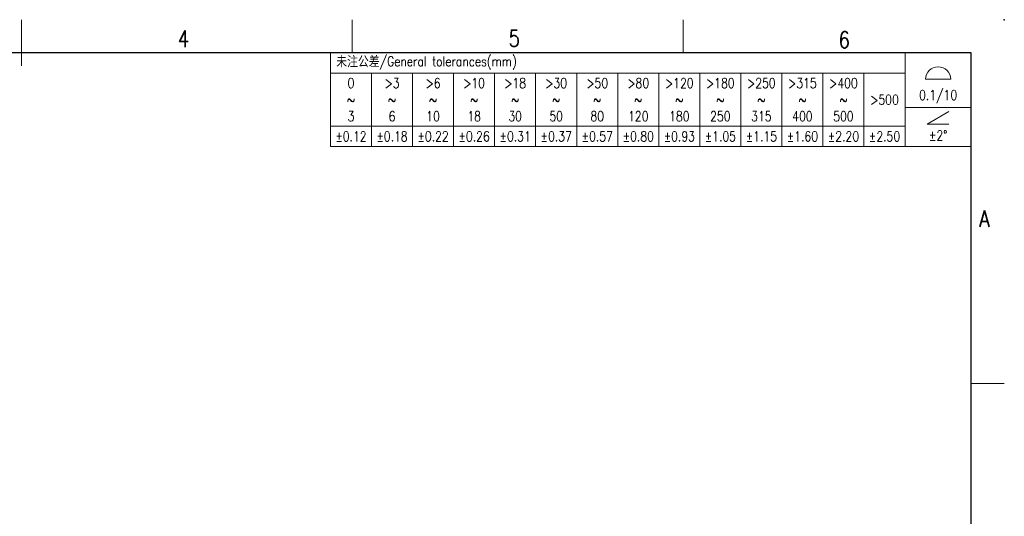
# Model space of a CAD drawing. Header units: inches. Extents: x 3728 to 5725, y -2497 to -825.
# Tile 17 of 17: x 5577 to 5725, y -2362 to -2287. Entities that reach past the tile are written whole.
import ezdxf
from ezdxf.enums import TextEntityAlignment as Align

# ---------------------------------------------------------------- set-up
doc = ezdxf.new("R2010")
doc.units = ezdxf.units.IN
doc.header["$MEASUREMENT"] = 0
doc.layers.get('0').update_dxf_attribs({"lineweight": 30})
for name, color, linetype, lineweight in [('TEXT', 6, 'Continuous', 13), ('尺寸线', 3, 'Continuous', 13), ('轮廓线', 7, 'Continuous', 30)]:
    doc.layers.add(name, color=color, linetype=linetype, lineweight=lineweight)
doc.styles.add('romans-V1.1', font='romans.shx', dxfattribs={"width": 0.8})
doc.styles.add('Romans-高1.8', font='romans.shx', dxfattribs={"width": 0.8, "height": 1.8})
doc.styles.add('romans-高2.5', font='romans.shx', dxfattribs={"width": 0.8, "height": 2.5})
doc.styles.add('romans-高3.5', font='romans.shx', dxfattribs={"width": 0.8, "height": 3.5})
doc.styles.add('宋体-高2.5', font='txt', dxfattribs={"width": 0.8, "height": 2.5})

# ---------------------------------------------------------------- blocks, each defined once
blk = doc.blocks.new('*T3')
at = {"layer": '尺寸线', "color": 0, "linetype": 'ByBlock', "lineweight": -2, "transparency": 16777216}
for p, q in [((0, 0), (96.8, 0)), ((0, 0), (0, -14.2)), ((86.8, 0), (86.8, -14.2)), ((96.8, 0), (96.8, -14.2)), ((0, -3.1), (86.8, -3.1)), ((6.2, -3.1), (6.2, -14.2)), ((12.4, -3.1), (12.4, -14.2)), ((18.6, -3.1), (18.6, -14.2)), ((24.8, -3.1), (24.8, -14.2)), ((31, -3.1), (31, -14.2)), ((37.2, -3.1), (37.2, -14.2)), ((43.4, -3.1), (43.4, -14.2)), ((49.6, -3.1), (49.6, -14.2)), ((55.8, -3.1), (55.8, -14.2)), ((62, -3.1), (62, -14.2)), ((68.2, -3.1), (68.2, -14.2)), ((74.4, -3.1), (74.4, -14.2)), ((80.6, -3.1), (80.6, -14.2)), ((86.8, -8.29), (96.8, -8.29)), ((0, -11.1), (86.8, -11.1)), ((0, -14.2), (96.8, -14.2))]:
    blk.add_line(p, q, dxfattribs=at)
at = {"layer": '尺寸线', "color": 3, "transparency": 16777216, "char_height": 1.5, "style": 'romans-高2.5'}
for s, insert, width, attachment_point in [('{\\fSimSun|b0|i0|c134|p2;\\C256; 未注公差\\Fromans|c134;/General tolerances(mm)}', (0.06, -1.55), 86.68, 4), ('{\\C256;\\P\\P0.1/10}', (91.8, -4.15), 9.88, 5)]:
    blk.add_mtext(s, dxfattribs=dict(at, insert=insert, width=width, attachment_point=attachment_point))
at = {"layer": '尺寸线', "transparency": 16777216, "char_height": 1.5, "attachment_point": 5}
for s, insert, width, style in [('0\\P~\\P3', (3.1, -7.1), 6.08, 'romans-高2.5'), ('>3\\P~\\P6', (9.3, -7.1), 6.08, 'romans-高2.5'), ('>6\\P~\\P10', (15.5, -7.1), 6.08, 'romans-高2.5'), ('>10\\P~\\P18', (21.7, -7.1), 6.08, 'romans-高2.5'), ('>18\\P~\\P30', (27.9, -7.1), 6.08, 'romans-高2.5'), ('>30\\P~\\P50', (34.1, -7.1), 6.08, 'romans-高2.5'), ('>50\\P~\\P80', (40.3, -7.1), 6.08, 'romans-高2.5'), ('>80\\P~\\P120', (46.5, -7.1), 6.08, 'romans-高2.5'), ('>120\\P~\\P180', (52.7, -7.1), 6.08, 'romans-高2.5'), ('>180\\P~\\P250', (58.9, -7.1), 6.08, 'romans-高2.5'), ('>250\\P~\\P315', (65.1, -7.1), 6.08, 'romans-高2.5'), ('>315\\P~\\P400', (71.3, -7.1), 6.08, 'romans-高2.5'), ('>400\\P~\\P500', (77.5, -7.1), 6.08, 'romans-高2.5'), ('>500', (83.7, -7.1), 6.08, 'romans-高2.5'), ('±0.12', (3.1, -12.65), 6.08, 'Romans-高1.8'), ('±0.18', (9.3, -12.65), 6.08, 'romans-V1.1'), ('±0.22', (15.5, -12.65), 6.08, 'romans-V1.1'), ('±0.26', (21.7, -12.65), 6.08, 'romans-V1.1'), ('±0.31', (27.9, -12.65), 6.08, 'romans-V1.1'), ('±0.37', (34.1, -12.65), 6.08, 'romans-V1.1'), ('±0.57', (40.3, -12.65), 6.08, 'romans-V1.1'), ('±0.80', (46.5, -12.65), 6.08, 'romans-V1.1'), ('±0.93', (52.7, -12.65), 6.08, 'romans-V1.1'), ('±1.05', (58.9, -12.65), 6.08, 'romans-V1.1'), ('±1.15', (65.1, -12.65), 6.08, 'romans-V1.1'), ('±1.60', (71.3, -12.65), 6.08, 'romans-V1.1'), ('±2.20', (77.5, -12.65), 6.08, 'romans-V1.1'), ('±2.50', (83.7, -12.65), 6.08, 'romans-V1.1'), ('\\P±2%%D', (91.8, -11.25), 9.88, 'romans-V1.1')]:
    blk.add_mtext(s, dxfattribs=dict(at, insert=insert, width=width, style=style))
blk = doc.blocks.new('DIN16742-TG6(NW)Rev.1.1')
at = {"layer": '尺寸线'}
for p, q in [((89.9, 10.18), (93.7, 10.18)), ((90.17, 3.41), (93.43, 5.3)), ((93.43, 3.41), (90.17, 3.41))]:
    blk.add_line(p, q, dxfattribs=at)
blk.add_arc((91.8, 10.18), 1.9, 0, 180, dxfattribs=at)
blk.add_blockref('*T3', (0, 14.2))
blk = doc.blocks.new('FOR-1754 Rev.1.1-A4客户图')
at = {"layer": 'TEXT'}
for p, q in [((-93.5, 200), (-93.5, 205)), ((-43.5, 200), (-43.5, 205)), ((0, 150), (5, 150))]:
    blk.add_line(p, q, dxfattribs=at)
at = {"layer": '尺寸线'}
blk.add_line((-143.5, 198), (-143.5, 205), dxfattribs=at)
at = {"layer": '轮廓线'}
blk.add_lwpolyline([(-74.67, 0), (0, 0), (0, 200), (-287, 200)], dxfattribs=at)
blk.add_point((5, 205), dxfattribs=at)
at = {"layer": 'TEXT', "style": 'romans-高2.5', "width": 0.8}
for s, p in [('4', (-119.85, 200.85)), ('5', (-69.88, 200.92)), ('6', (-20.04, 200.7)), ('A', (1.24, 173.66))]:
    blk.add_text(s, height=2.5, dxfattribs=at).set_placement(p)
at = {"layer": '尺寸线', "width": 0.8}
for tag, height, style, p in [('/', 2.5, 'romans-高2.5', (-94.89, 30.44)), ('/', 2.5, 'romans-高2.5', (-96.71, 25.38)), ('/', 2.5, 'romans-高2.5', (-102.11, 20.6)), ('15EDGKNM-3.81-XXP-1Y-1000A(H)', 3.5, 'romans-高3.5', (-40.89, 11.73)), ('CENGMZ_2018.10.18', 2.5, 'romans-高2.5', (-97.54, 6.17)), ('15EDGKNM-3.5-C04', 2.5, 'romans-高2.5', (-47.36, 6.2)), ('T0-1', 2.5, 'romans-高2.5', (-5.69, 6.17)), ('2:1', 2.5, 'romans-高2.5', (-23.28, 1.2)), ('1/1', 2.5, 'romans-高2.5', (-5.77, 1.37))]:
    blk.add_attdef(tag, text='', height=height, dxfattribs=dict(at, style=style)).set_placement(p, align=Align.CENTER)
at = {"layer": '尺寸线', "style": '宋体-高2.5', "width": 0.8}
blk.add_attdef('/', text='', height=2.5, dxfattribs=at).set_placement((-55.64, 31.97), align=Align.MIDDLE_LEFT)

msp = doc.modelspace()

# ---------------------------------------------------------------- block references
msp.add_blockref('FOR-1754 Rev.1.1-A4客户图', (5720.371, -2491.826))
at = {"layer": '尺寸线'}
msp.add_blockref('DIN16742-TG6(NW)Rev.1.1', (5623.571, -2306.026), dxfattribs=at)

doc.saveas('drawing.dxf')
